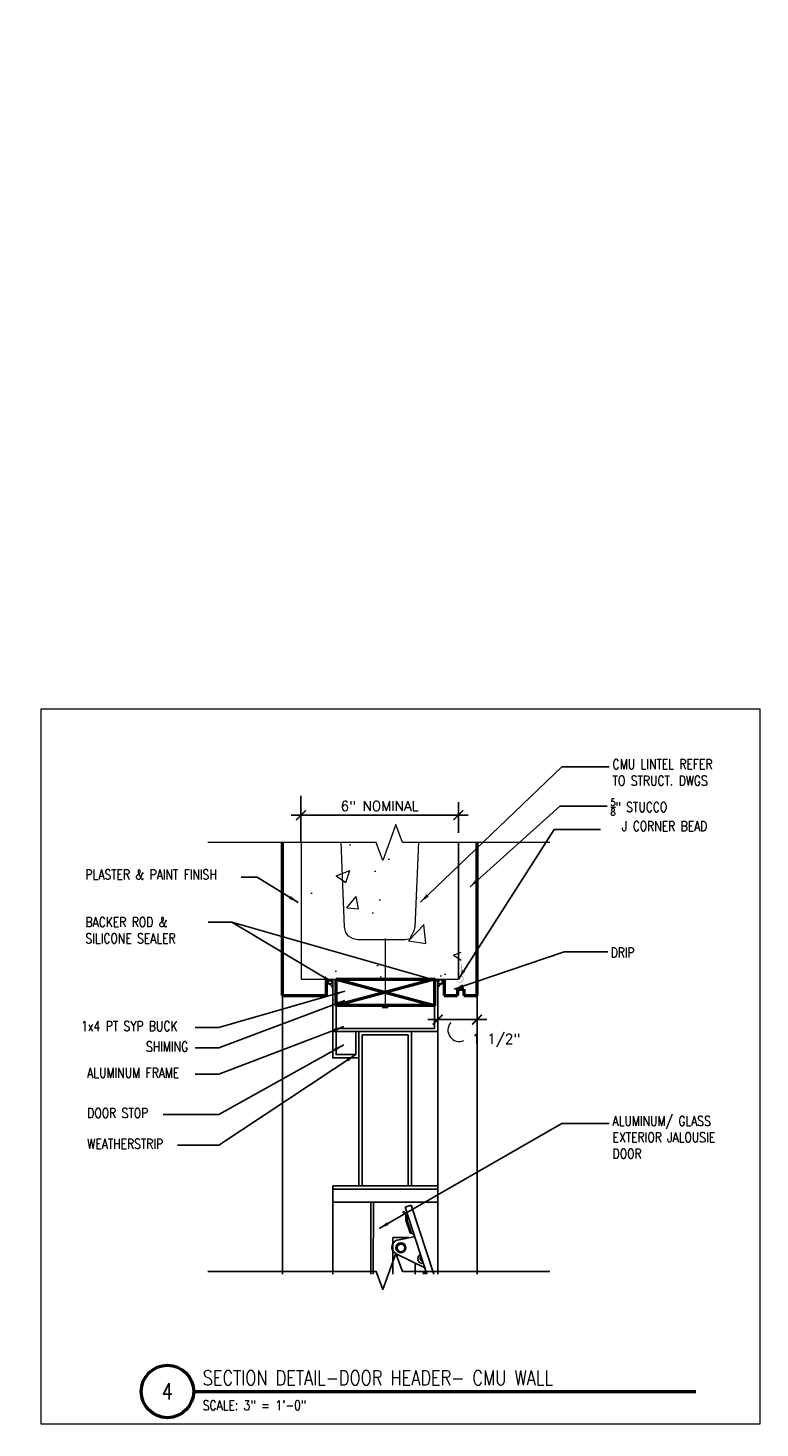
# Model space of a CAD drawing. Header units: inches. Extents: x -3803 to 34213, y -3756 to 4522.
# Tile 58 of 64: x 32621 to 32648, y 3537 to 3590. Entities that reach past the tile are written whole.
import ezdxf
from ezdxf.xclip import XClip

# ---------------------------------------------------------------- set-up
doc = ezdxf.new("R2010")
doc.units = ezdxf.units.IN
doc.header["$LTSCALE"] = 0.011
doc.header["$MEASUREMENT"] = 0
doc.header["$XCLIPFRAME"] = 0
doc.header["$PDMODE"] = 1
doc.layers.get('0').update_dxf_attribs({"linetype": 'CONTINUOUS'})
doc.layers.get('Defpoints').update_dxf_attribs({"linetype": 'CONTINUOUS'})
for name, color, linetype in [('A-elev-1', 1, 'CONTINUOUS'), ('A-elev-5', 5, 'CONTINUOUS'), ('A-elev-8', 8, 'CONTINUOUS'), ('A-elev-9', 9, 'CONTINUOUS'), ('Hatch', 254, 'CONTINUOUS'), ('Object', 7, 'CONTINUOUS'), ('woodfill', 254, 'CONTINUOUS')]:
    doc.layers.add(name, color=color, linetype=linetype)
for name, color, linetype, lineweight in [('A-STAIRS', 3, 'CONTINUOUS', 0), ('A-STRC-IDEN-48', 144, 'CONTINUOUS', 50), ('DIM', 4, 'CONTINUOUS', 13), ('G-DIM', 9, 'CONTINUOUS', 18), ('G-NOTE', 134, 'CONTINUOUS', 18), ('G-PEN0', 174, 'CONTINUOUS', 13), ('G-PEN1', 214, 'CONTINUOUS', 18), ('G-PEN2', 8, 'CONTINUOUS', 25), ('G-PEN3', 2, 'CONTINUOUS', 35), ('G-PEN4', 4, 'CONTINUOUS', 50)]:
    doc.layers.add(name, color=color, linetype=linetype, lineweight=lineweight)
doc.layers.add('MS_NONPLOT', color=7, linetype='CONTINUOUS', lineweight=0, plot=False)
doc.styles.add('ROM_SML_004', font='ROMANS.shx', dxfattribs={"width": 0.8, "height": 0.375})
doc.styles.add('ROMANS', font='romans.shx')
doc.styles.add('ROMANS_SML_012', font='ROMANS.shx', dxfattribs={"width": 0.8, "height": 1.125})
doc.dimstyles.new('DIM_004', dxfattribs={"dimscale": 4, "dimtxt": 0.09375, "dimasz": 0.09375, "dimexe": 0.125, "dimexo": 0.09375, "dimgap": 0.03125, "dimtad": 1, "dimdec": 4, "dimrnd": 0.0625, "dimzin": 15, "dimdsep": 46, "dimlunit": 4, "dimtxsty": 'ROMANS', "dimblk1": 'ARCHTICK', "dimblk2": 'ARCHTICK', "dimsah": 1, "dimcen": 0.0625, "dimdle": 0.09375, "dimclrd": 256, "dimclre": 256, "dimclrt": 134, "dimadec": 0, "dimazin": 0, "dimtfac": 1, "dimtdec": 4, "dimtix": 1, "dimtmove": 2, "dimatfit": 3, "dimldrblk": 'ARCHTICK', "dimfxl": 1, "dimtvp": 1.2, "dimfrac": 2, "dimtolj": 1, "dimtzin": 15, "dimarcsym": 0})
doc.dimstyles.new('DIM_004 Leader', dxfattribs={"dimscale": 4, "dimtxt": 0.09375, "dimasz": 0.09375, "dimexe": 0.125, "dimexo": 0.09375, "dimgap": 0.03125, "dimtad": 0, "dimjust": 2, "dimdec": 4, "dimrnd": 0.0625, "dimzin": 15, "dimdsep": 46, "dimlunit": 4, "dimtxsty": 'ROMANS', "dimcen": 0.0625, "dimdle": 0.09375, "dimclrd": 256, "dimclre": 256, "dimclrt": 256, "dimadec": 0, "dimazin": 0, "dimtfac": 1, "dimtdec": 4, "dimtix": 1, "dimtmove": 2, "dimatfit": 3, "dimfxl": 1, "dimtvp": 1.2, "dimfrac": 2, "dimtolj": 1, "dimtzin": 15, "dimarcsym": 0})
pattern_1 = [(45, (-32589.72762, -3754.33553), (-0.08838834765, 0.08838834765), [])]

# ---------------------------------------------------------------- blocks, each defined once
blk = doc.blocks.new('jalousie door section')
at = {"layer": 'A-elev-8'}
for p, q in [((1.787, -5.875), (-2.213, -5.875)), ((-2.213, -5.875), (-2.213, -6)), ((-2.213, -6), (-2.213, -73.125)), ((-2.213, -6), (1.787, -6)), ((1.787, -6), (1.787, -5.875)), ((1.787, -6), (1.787, -6.5)), ((-0.758, -6.5), (-0.971, -72.625)), ((-0.662, -6.5), (-0.875, -72.625)), ((0.779, -6.615), (0.542, -6.692)), ((0.542, -6.692), (1.783, -10.495)), ((0.779, -6.615), (2.021, -10.417)), ((0.072, -7.847), (0.07, -70.205)), ((0.693, -7.847), (0.072, -7.847)), ((0.935, -8.824), (0.935, -10.489))]:
    blk.add_line(p, q, dxfattribs=at)
for points in [[(-1.213, 0), (-1.213, -1), (-2.212, -1), (-2.212, 0)], [(-1.338, 0), (-1.338, -0.875), (-2.087, -0.875), (-2.087, 0)], [(-1.213, -5.875), (-1.213, 0), (0.787, 0), (0.787, -5.875)], [(-2.213, -6.5), (1.787, -6.5)], [(1.787, -6.5), (1.787, -9.679)], [(1.291, -9.153), (1.231, -9.167), (1.383, -9.548), (1.476, -9.683), (1.441, -9.818), (1.489, -9.848), (1.518, -9.689), (1.29, -9.153)]]:
    blk.add_lwpolyline(points, dxfattribs=at)
blk.add_lwpolyline([(-1.088, -0.125), (0.662, -0.125), (0.662, -5.875), (-1.088, -5.875)], close=True, dxfattribs=at)
blk.add_lwpolyline([(1.317, -9.011), (0.2, -8.465, -0.796581), (0.325, -7.931), (0.883, -7.818), (0.891, -7.774), (0.859, -7.706), (0.759, -7.686), (0.735, -7.673), (0.578, -7.191), (0.573, -6.982), (0.456, -6.882), (0.491, -6.847), (0.615, -6.955), (0.629, -7.197), (0.779, -7.656), (0.778, -7.674), (0.765, -7.686)], format="xyb", dxfattribs=at)
for centre, radius in [((0.385, -8.235), 0.189), ((0.388, -8.243), 0.147)]:
    blk.add_circle(centre, radius, dxfattribs=at)
for centre, radius, start, end in [((1.207, -8.658), 0.178, 111.7525, 286.5383), ((1.225, -8.647), 0.109, 124.3511, 273.9396)]:
    blk.add_arc(centre, radius, start, end, dxfattribs=at)
blk = doc.blocks.new('window on wood')
at = {"layer": 'A-STAIRS', "ltscale": 10, "true_color": 0xc7c8ca}
h = blk.add_hatch(dxfattribs=at)
h.set_pattern_fill('ANSI31', color=9)
h.set_pattern_definition([(45, (-31882.7421, -3754.08529), (-0.08838834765, 0.08838834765), [])])
h.paths.add_polyline_path([(-0.479, 3.651), (-0.41, 4.25), (-0.019, 4.25), (-0.019, 2.25), (-2.019, 2.25), (-2.019, 3.491)])
at = {"layer": 'Hatch', "ltscale": 10, "true_color": 0xc7c8ca}
h = blk.add_hatch(dxfattribs=at)
h.set_pattern_fill('ANSI31', color=9)
h.set_pattern_definition([(45, (-32234.32515, -3754.08626), (-0.08838834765, 0.08838834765), [])])
h.paths.add_polyline_path([(-0.019, 2.25), (-1.018, 2.25), (-1.018, -1.251), (-0.022, -1.251)])
at = {"layer": 'woodfill', "ltscale": 10}
h = blk.add_hatch(dxfattribs=at)
h.set_pattern_fill('ANSI31', color=256)
h.set_pattern_definition(pattern_1)
h.paths.add_polyline_path([(1.931, -1.5), (1.931, -1.75), (6.749, -1.75), (6.749, 0.003), (-0.017, -0.002), (-0.019, -1.5)])
h = blk.add_hatch(dxfattribs=at)
h.set_pattern_fill('ANSI31', color=256)
h.set_pattern_definition(pattern_1)
h.paths.add_polyline_path([(-0.905, -47.336), (2.919, -46.934), (2.924, -46.435), (6.749, -46.444), (6.751, -47.977), (-0.28, -48.007), (-0.28, -47.879), (-0.405, -47.879), (-0.405, -48.004), (-0.905, -48.004)])
at = {"layer": 'A-elev-8'}
for p, q in [((-0.019, -1.5), (-0.019, -47.243)), ((1.844, -1.879), (1.844, -1.5)), ((2.852, -2.014), (1.61, -5.817)), ((1.844, -1.879), (1.857, -5.102)), ((3.09, -2.092), (1.848, -5.894)), ((2.696, -1.875), (2.696, -2.492)), ((2.852, -2.014), (3.09, -2.092)), ((4.365, -1.868), (4.508, -46.297)), ((4.461, -1.868), (4.604, -46.439)), ((6.749, -1.75), (6.749, -42.882)), ((5.028, -2.32), (5.108, -2.32)), ((2.696, -3.297), (2.696, -5.888)), ((2.938, -3.246), (3.559, -3.246)), ((3.562, -3.246), (3.562, -44.878)), ((2.852, -5.411), (1.61, -9.214)), ((1.61, -5.817), (1.848, -5.894)), ((3.09, -5.489), (1.848, -9.291)), ((3.084, -5.533), (1.973, -8.87)), ((2.852, -5.411), (3.09, -5.489)), ((2.941, -5.944), (2.941, -6.654)), ((2.693, -7.649), (2.693, -9.293)), ((2.852, -8.924), (1.61, -12.726)), ((3.09, -9.001), (1.848, -12.804)), ((2.852, -8.924), (3.09, -9.001)), ((1.61, -9.214), (1.848, -9.291)), ((2.696, -11.153), (2.696, -12.798)), ((2.852, -12.32), (1.61, -16.123)), ((1.61, -12.726), (1.848, -12.804)), ((3.09, -12.398), (1.848, -16.2)), ((2.852, -12.32), (3.09, -12.398)), ((2.696, -14.55), (2.696, -16.194)), ((2.852, -15.717), (1.61, -19.519)), ((3.09, -15.795), (1.848, -19.597)), ((2.852, -15.717), (3.09, -15.795)), ((1.61, -16.123), (1.848, -16.2)), ((2.696, -17.947), (2.696, -19.591)), ((2.852, -19.114), (1.61, -22.916)), ((3.09, -19.191), (1.848, -22.994)), ((2.852, -19.114), (3.09, -19.191)), ((1.61, -19.519), (1.848, -19.597)), ((2.696, -21.343), (2.696, -22.988)), ((2.852, -22.511), (1.61, -26.313)), ((1.61, -22.916), (1.848, -22.994)), ((3.09, -22.588), (1.848, -26.391)), ((2.852, -22.511), (3.09, -22.588)), ((2.696, -24.74), (2.696, -26.385)), ((2.852, -25.907), (1.61, -29.71)), ((3.09, -25.985), (1.848, -29.787)), ((2.852, -25.907), (3.09, -25.985)), ((1.61, -26.313), (1.848, -26.391)), ((2.696, -28.137), (2.696, -29.781)), ((2.852, -29.304), (1.61, -33.107)), ((2.852, -29.304), (3.09, -29.382)), ((1.61, -29.71), (1.848, -29.787)), ((3.09, -29.382), (1.848, -33.184)), ((2.696, -31.534), (2.696, -33.178)), ((2.852, -32.701), (1.61, -36.503)), ((3.09, -32.778), (1.848, -36.581)), ((2.852, -32.701), (3.09, -32.778)), ((1.61, -33.107), (1.848, -33.184)), ((2.696, -34.93), (2.696, -36.575)), ((2.852, -36.098), (1.61, -39.9)), ((3.09, -36.175), (1.848, -39.978)), ((2.852, -36.098), (3.09, -36.175)), ((1.61, -36.503), (1.848, -36.581)), ((2.696, -37.38), (2.696, -39.972)), ((3.105, -38.882), (3.349, -39.166)), ((3.154, -38.843), (3.395, -39.123)), ((2.852, -39.494), (1.61, -43.297)), ((1.61, -39.9), (1.848, -39.978)), ((1.61, -39.9), (1.848, -39.978)), ((3.09, -39.572), (1.848, -43.374)), ((3.084, -39.616), (1.973, -42.954)), ((2.852, -39.494), (3.09, -39.572)), ((2.941, -40.028), (2.941, -40.737)), ((2.941, -41.584), (2.941, -42.897)), ((2.852, -42.868), (1.61, -46.67)), ((3.09, -42.946), (1.848, -46.748)), ((2.852, -42.868), (3.09, -42.946)), ((1.61, -43.297), (1.848, -43.374)), ((2.941, -43.401), (2.941, -44.963)), ((6.749, -43.573), (6.749, -46.444)), ((2.696, -44.151), (2.696, -46.297)), ((3.562, -44.878), (3.055, -44.878)), ((1.99, -46.312), (2.266, -46.312)), ((2.017, -46.232), (2.017, -46.312)), ((1.61, -46.67), (1.848, -46.748))]:
    blk.add_line(p, q, dxfattribs=at)
for points in [[(1.844, -1.879), (5.028, -1.865), (5.028, -2.32), (5.108, -2.32)], [(1.931, -1.75), (1.931, -1.763), (2.812, -1.763), (2.812, -1.75)], [(2.919, -1.75), (4.533, -1.75)], [(4.611, -1.75), (4.611, -1.771), (5.036, -1.771), (5.036, -1.75)], [(5.108, -1.75), (5.108, -2.32)], [(2.34, -4.553), (2.4, -4.567), (2.249, -4.948), (2.155, -5.083), (2.19, -5.218), (2.143, -5.247), (2.113, -5.089), (2.342, -4.552)], [(1.892, -5.76), (1.892, -8.351)], [(2.34, -7.95), (2.4, -7.964), (2.249, -8.345), (2.155, -8.48), (2.19, -8.615), (2.143, -8.644), (2.113, -8.485), (2.342, -7.949)], [(1.89, -9.164), (1.889, -11.756)], [(2.34, -11.462), (2.4, -11.476), (2.249, -11.857), (2.155, -11.992), (2.19, -12.127), (2.143, -12.156), (2.113, -11.998), (2.342, -11.462)], [(1.892, -12.668), (1.892, -15.26)], [(2.34, -14.859), (2.4, -14.873), (2.249, -15.254), (2.155, -15.389), (2.19, -15.524), (2.143, -15.553), (2.113, -15.395), (2.342, -14.858)], [(1.892, -16.065), (1.892, -18.657)], [(2.34, -18.255), (2.4, -18.27), (2.249, -18.651), (2.155, -18.786), (2.19, -18.921), (2.143, -18.95), (2.113, -18.791), (2.342, -18.255)], [(1.892, -19.462), (1.892, -22.054)], [(2.34, -21.652), (2.4, -21.666), (2.249, -22.048), (2.155, -22.183), (2.19, -22.318), (2.143, -22.347), (2.113, -22.188), (2.342, -21.652)], [(1.892, -22.859), (1.892, -25.451)], [(2.34, -25.049), (2.4, -25.063), (2.249, -25.444), (2.155, -25.579), (2.19, -25.714), (2.143, -25.744), (2.113, -25.585), (2.342, -25.049)], [(1.892, -26.255), (1.892, -28.847)], [(2.34, -28.446), (2.4, -28.46), (2.249, -28.841), (2.155, -28.976), (2.19, -29.111), (2.143, -29.14), (2.113, -28.982), (2.342, -28.445)], [(1.892, -29.652), (1.892, -32.244)], [(2.34, -31.843), (2.4, -31.857), (2.249, -32.238), (2.155, -32.373), (2.19, -32.508), (2.143, -32.537), (2.113, -32.378), (2.342, -31.842)], [(1.892, -33.049), (1.892, -35.641)], [(2.34, -35.239), (2.4, -35.253), (2.249, -35.635), (2.155, -35.77), (2.19, -35.905), (2.143, -35.934), (2.113, -35.775), (2.342, -35.239)], [(1.892, -36.446), (1.892, -39.038)], [(2.34, -38.636), (2.4, -38.65), (2.249, -39.031), (2.155, -39.166), (2.19, -39.301), (2.143, -39.331), (2.113, -39.172), (2.342, -38.636)], [(1.892, -39.843), (1.892, -42.434)], [(4.595, -39.494), (4.774, -39.505), (4.752, -39.751), (4.849, -39.835), (4.973, -41.067), (5.23, -41.373), (5.235, -42.248), (4.925, -42.547), (4.854, -43.757), (4.779, -43.88), (4.761, -44.124), (4.593, -44.115)], [(3.576, -40.959), (4.083, -41.408)], [(3.979, -40.702), (4.44, -41.047)], [(2.34, -42.033), (2.4, -42.047), (2.249, -42.428), (2.155, -42.563), (2.19, -42.698), (2.143, -42.727), (2.113, -42.569), (2.342, -42.032)], [(5.306, -42.649), (6.643, -43.431), (6.901, -43.778), (7.069, -43.812), (7.438, -43.812), (7.472, -43.666), (7.349, -43.263), (6.923, -43.04), (5.77, -41.999)], [(1.892, -43.24), (1.892, -45.808)], [(4.604, -46.297), (4.604, -46.297), (4.604, -45.366), (5.054, -45.366), (5.054, -45.231), (5.129, -45.231), (5.129, -45.462), (4.708, -45.462), (4.705, -46.439)], [(2.34, -45.406), (2.4, -45.42), (2.249, -45.802), (2.155, -45.937), (2.19, -46.072), (2.143, -46.101), (2.113, -45.942), (2.342, -45.406)], [(2.83, -46.934), (2.83, -46.441), (2.496, -46.441), (2.496, -46.589), (2.286, -46.589), (2.286, -46.507), (2.418, -46.507), (2.418, -46.367), (2.266, -46.367), (2.266, -46.297), (4.508, -46.297)], [(2.919, -46.592), (2.919, -46.592), (2.919, -46.934)], [(4.543, -46.438), (4.543, -46.434), (2.924, -46.434), (2.924, -46.435)]]:
    blk.add_lwpolyline(points, dxfattribs=at)
for points in [[(2.314, -4.411), (3.431, -3.865, 0.796581), (3.306, -3.33), (2.748, -3.218), (2.74, -3.174), (2.772, -3.106), (2.872, -3.085), (2.896, -3.073), (3.053, -2.591), (3.058, -2.382), (3.175, -2.282), (3.14, -2.247), (3.016, -2.355), (3.002, -2.597), (2.852, -3.056), (2.853, -3.073), (2.866, -3.086)], [(2.314, -7.808), (3.431, -7.261, 0.796581), (3.306, -6.727), (2.748, -6.615), (2.74, -6.571), (2.772, -6.502), (2.872, -6.482), (2.896, -6.47), (3.053, -5.987), (3.058, -5.778), (3.175, -5.679), (3.14, -5.644), (3.016, -5.751), (3.002, -5.994), (2.852, -6.453), (2.853, -6.47), (2.866, -6.483)], [(2.314, -11.32), (3.431, -10.774, 0.796581), (3.306, -10.24), (2.748, -10.127), (2.74, -10.083), (2.772, -10.015), (2.872, -9.995), (2.896, -9.982), (3.053, -9.5), (3.058, -9.291), (3.175, -9.191), (3.14, -9.156), (3.016, -9.264), (3.002, -9.506), (2.852, -9.965), (2.853, -9.982), (2.866, -9.995)], [(2.314, -14.717), (3.431, -14.17, 0.796581), (3.306, -13.636), (2.748, -13.524), (2.74, -13.48), (2.772, -13.411), (2.872, -13.391), (2.896, -13.379), (3.053, -12.896), (3.058, -12.687), (3.175, -12.588), (3.14, -12.553), (3.016, -12.661), (3.002, -12.903), (2.852, -13.362), (2.853, -13.379), (2.866, -13.392)], [(2.314, -18.114), (3.431, -17.567, 0.796581), (3.306, -17.033), (2.748, -16.921), (2.74, -16.876), (2.772, -16.808), (2.872, -16.788), (2.896, -16.776), (3.053, -16.293), (3.058, -16.084), (3.175, -15.984), (3.14, -15.95), (3.016, -16.057), (3.002, -16.299), (2.852, -16.759), (2.853, -16.776), (2.866, -16.789)], [(2.314, -21.51), (3.431, -20.964, 0.796581), (3.306, -20.43), (2.748, -20.317), (2.74, -20.273), (2.772, -20.205), (2.872, -20.185), (2.896, -20.172), (3.053, -19.69), (3.058, -19.481), (3.175, -19.381), (3.14, -19.346), (3.016, -19.454), (3.002, -19.696), (2.852, -20.155), (2.853, -20.173), (2.866, -20.185)], [(2.314, -24.907), (3.431, -24.361, 0.796581), (3.306, -23.827), (2.748, -23.714), (2.74, -23.67), (2.772, -23.602), (2.872, -23.582), (2.896, -23.569), (3.053, -23.087), (3.058, -22.878), (3.175, -22.778), (3.14, -22.743), (3.016, -22.851), (3.002, -23.093), (2.852, -23.552), (2.853, -23.569), (2.866, -23.582)], [(2.739, -23.669), (2.76, -23.755), (3.33, -23.865, -0.804516), (3.344, -24.417), (2.299, -24.938), (2.739, -23.669)], [(2.314, -28.304), (3.431, -27.758, 0.796581), (3.306, -27.223), (2.748, -27.111), (2.74, -27.067), (2.772, -26.998), (2.872, -26.978), (2.896, -26.966), (3.053, -26.483), (3.058, -26.274), (3.175, -26.175), (3.14, -26.14), (3.016, -26.248), (3.002, -26.49), (2.852, -26.949), (2.853, -26.966), (2.866, -26.979)], [(2.314, -31.701), (3.431, -31.154, 0.796581), (3.306, -30.62), (2.748, -30.508), (2.74, -30.464), (2.772, -30.395), (2.872, -30.375), (2.896, -30.363), (3.053, -29.88), (3.058, -29.671), (3.175, -29.572), (3.14, -29.537), (3.016, -29.644), (3.002, -29.887), (2.852, -30.346), (2.853, -30.363), (2.866, -30.376)], [(2.314, -35.097), (3.431, -34.551, 0.796581), (3.306, -34.017), (2.748, -33.904), (2.74, -33.86), (2.772, -33.792), (2.872, -33.772), (2.896, -33.759), (3.053, -33.277), (3.058, -33.068), (3.175, -32.968), (3.14, -32.933), (3.016, -33.041), (3.002, -33.283), (2.852, -33.742), (2.853, -33.76), (2.866, -33.772)], [(2.314, -38.494), (3.431, -37.948, 0.796581), (3.306, -37.414), (2.748, -37.301), (2.74, -37.257), (2.772, -37.189), (2.872, -37.169), (2.896, -37.156), (3.053, -36.674), (3.058, -36.465), (3.175, -36.365), (3.14, -36.33), (3.016, -36.438), (3.002, -36.68), (2.852, -37.139), (2.853, -37.157), (2.866, -37.169)], [(3.562, -39.343), (3.986, -40.703, -0.767087), (3.569, -40.967)], [(2.314, -41.891), (3.431, -41.345, 0.796581), (3.306, -40.81), (2.748, -40.698), (2.74, -40.654), (2.772, -40.586), (2.872, -40.565), (2.896, -40.553), (3.053, -40.071), (3.058, -39.862), (3.175, -39.762), (3.14, -39.727), (3.016, -39.835), (3.002, -40.077), (2.852, -40.536), (2.853, -40.553), (2.866, -40.566)], [(2.314, -45.264), (3.431, -44.718, 0.796581), (3.306, -44.184), (2.748, -44.072), (2.74, -44.027), (2.772, -43.959), (2.872, -43.939), (2.896, -43.926), (3.053, -43.444), (3.058, -43.235), (3.175, -43.135), (3.14, -43.101), (3.016, -43.208), (3.002, -43.45), (2.852, -43.909), (2.853, -43.927), (2.866, -43.939)]]:
    blk.add_lwpolyline(points, format="xyb", dxfattribs=at)
for centre, radius in [((3.246, -3.635), 0.189), ((3.243, -3.643), 0.147), ((3.246, -7.032), 0.189), ((3.243, -7.04), 0.147), ((3.246, -10.544), 0.189), ((3.243, -10.552), 0.147), ((3.246, -13.941), 0.189), ((3.243, -13.949), 0.147), ((3.246, -17.338), 0.189), ((3.243, -17.346), 0.147), ((3.246, -20.735), 0.189), ((3.243, -20.742), 0.147), ((3.246, -24.131), 0.189), ((3.243, -24.139), 0.147), ((3.246, -27.528), 0.189), ((3.243, -27.536), 0.147), ((3.246, -30.925), 0.189), ((3.243, -30.933), 0.147), ((3.246, -34.322), 0.189), ((3.243, -34.329), 0.147), ((3.246, -37.718), 0.189), ((3.243, -37.726), 0.147), ((3.246, -39.008), 0.189), ((3.246, -41.115), 0.189), ((3.243, -41.123), 0.147), ((3.713, -40.756), 0.107), ((4.857, -41.806), 0.233), ((4.869, -41.818), 0.14), ((7.02, -43.457), 0.251), ((7.02, -43.457), 0.167), ((3.246, -44.489), 0.189), ((3.243, -44.496), 0.147)]:
    blk.add_circle(centre, radius, dxfattribs=at)
for centre, radius, start, end in [((2.424, -4.057), 0.178, 253.4617, 68.2475), ((2.406, -4.046), 0.109, 266.0604, 55.6489), ((2.424, -7.481), 0.178, 253.4617, 68.2475), ((2.406, -7.469), 0.109, 266.0604, 55.6489), ((2.424, -10.967), 0.178, 253.4617, 68.2475), ((2.406, -10.955), 0.109, 266.0604, 55.6489), ((2.424, -14.363), 0.178, 253.4617, 68.2475), ((2.406, -14.352), 0.109, 266.0604, 55.6489), ((2.424, -17.76), 0.178, 253.4617, 68.2475), ((2.406, -17.749), 0.109, 266.0604, 55.6489), ((2.424, -21.157), 0.178, 253.4617, 68.2475), ((2.406, -21.146), 0.109, 266.0604, 55.6489), ((2.424, -24.554), 0.178, 253.4617, 68.2475), ((2.406, -24.542), 0.109, 266.0604, 55.6489), ((2.424, -27.95), 0.178, 253.4617, 68.2475), ((2.406, -27.939), 0.109, 266.0604, 55.6489), ((2.424, -31.347), 0.178, 253.4617, 68.2475), ((2.406, -31.336), 0.109, 266.0604, 55.6489), ((2.424, -34.744), 0.178, 253.4617, 68.2475), ((2.406, -34.733), 0.109, 266.0604, 55.6489), ((2.424, -38.141), 0.178, 253.4617, 68.2475), ((2.406, -38.13), 0.109, 266.0604, 55.6489), ((3.704, -40.764), 0.168, 211.5507, 148.4493), ((4.883, -41.843), 0.911, 114.3028, 245.6972), ((4.883, -41.843), 0.911, 271.8707, 85.1759), ((2.424, -41.564), 0.178, 253.4617, 68.2475), ((2.406, -41.553), 0.109, 266.0604, 55.6489)]:
    blk.add_arc(centre, radius, start, end, dxfattribs=at)
at = {"layer": 'DIM', "ltscale": 10}
for p, q in [((-0.019, -1.25), (-1.019, -1.25)), ((-0.019, -1.5), (1.931, -1.5)), ((1.931, -1.75), (1.931, -1.5)), ((-0.405, -48.004), (-0.405, -47.879)), ((-0.405, -47.879), (-0.28, -47.879)), ((-0.28, -47.882), (-0.28, -47.879)), ((-0.28, -48.007), (-0.28, -47.882))]:
    blk.add_line(p, q, dxfattribs=at)
at = {"layer": 'DIM', "ltscale": 10, "flags": 128}
for points in [[(1.931, -1.75), (6.749, -1.75), (6.749, 0.003), (-0.017, -0.002), (-0.019, -1.5)], [(-0.28, -48.004), (6.749, -48.013), (6.749, -46.444), (2.919, -46.434), (2.919, -46.934), (-0.905, -47.336)], [(-0.905, -47.336), (-0.905, -48.004), (-0.405, -48.004)]]:
    blk.add_lwpolyline(points, dxfattribs=at)
at = {"layer": 'G-PEN4', "ltscale": 10}
for p, q in [((-0.41, 4.25), (-0.491, 3.655)), ((-0.41, 4.25), (-0.019, 4.25)), ((-0.019, 2.25), (-0.019, 4.25)), ((-0.491, 3.652), (-2.019, 3.491)), ((-2.019, 2.25), (-1.269, 2.25)), ((-1.269, 2.25), (-1.269, 2.375)), ((-1.269, 2.375), (-1.144, 2.375)), ((-1.144, 2.375), (-1.144, 2.249)), ((-1.144, 2.249), (-1.018, 2.249))]:
    blk.add_line(p, q, dxfattribs=at)
at = {"layer": 'G-PEN4', "ltscale": 10, "flags": 128}
blk.add_lwpolyline([(-2.019, 2.25), (-2.019, 3.491)], dxfattribs=at)
at = {"layer": 'G-PEN4'}
blk.add_lwpolyline([(-0.019, 2.25), (-1.018, 2.25), (-1.018, -1.251), (-0.022, -1.251)], close=True, dxfattribs=at)
blk = doc.blocks.new('scheme 04')
at = {"layer": 'G-PEN0', "true_color": 0xc7c8ca}
blk.add_hatch(color=9, dxfattribs=at).paths.add_polyline_path([(-413.188, -60), (-413.188, -65.994), (-364.496, -65.994), (-364.496, -60)])
at = {"layer": 'G-PEN0'}
h = blk.add_hatch(dxfattribs=at)
h.set_pattern_fill('AR-CONC', color=256, scale=0.75, style=0)
h.set_pattern_definition([(50, (-30029.264, -3832.3353), (5.3794514, -0.470641), [0.5625, -6.1875]), (355, (-30029.264, -3832.3353), (-1.040635, 5.641441), [0.45, -4.95]), (100.451444, (-30028.8156, -3832.3745), (4.33881635, 5.1707999), [0.4780514, -5.2585658]), (46.1842, (-30029.264, -3830.835), (8.00431, -1.2413946), [0.84375, -9.28125]), (96.635635, (-30028.597, -3830.939), (7.0099646, 7.3058895), [0.7170776, -7.8878532]), (351.184164, (-30029.264, -3830.835), (7.0099646, 7.3058895), [0.675, -7.425]), (21, (-30028.514, -3831.2103), (4.4768029, -3.0196417), [0.5625, -6.1875]), (326, (-30028.514, -3831.2103), (1.824865, 5.4386253), [0.45, -4.95]), (71.451445, (-30028.141, -3831.462), (6.3016678, 2.41898365), [0.4780514, -5.2585658]), (37.5, (-30029.2639, -3832.3353), (0.09119891, 2.4967039), [0, -4.89, 0, -5.025, 0, -4.96875]), (7.5, (-30029.264, -3832.3353), (1.97302153, 2.95808784), [0, -2.865, 0, -4.7775, 0, -1.89375]), (327.5, (-30030.9364, -3832.3353), (4.00366827, -0.16916154), [0, -1.875, 0, -5.85, 0, -7.7625]), (317.5, (-30031.6864, -3832.3353), (4.37389627, 0.75078737), [0, -2.4375, 0, -3.885, 0, -5.5125])])
h.paths.add_polyline_path([(-390.603, -102), (-384.478, -102), (-384.599, -94.369), (-390.599, -94.369)])
at = {"ltscale": 10}
blk.add_line((-389.39, -102.188), (-389.39, -102), dxfattribs=at)
at = {"layer": 'A-elev-5', "ltscale": 10}
blk.add_line((-364.496, -60), (-413.188, -60), dxfattribs=at)
at = {"layer": 'A-elev-9'}
for p, q in [((-138.79, 23.931), (-138.788, -24)), ((-391.307, -102.625), (-391.307, -186.375)), ((-383.89, -102.625), (-383.89, -186.375))]:
    blk.add_line(p, q, dxfattribs=at)
at = {"layer": 'A-elev-9', "ltscale": 10}
blk.add_line((-385.39, -104), (-385.39, -186), dxfattribs=at)
at = {"layer": 'A-elev-9'}
for points in [[(-389.39, -102), (-389.39, -104), (-385.39, -104), (-385.39, -102)], [(-389.265, -102), (-389.265, -103.875), (-385.515, -103.875), (-385.515, -102)]]:
    blk.add_lwpolyline(points, dxfattribs=at)
at = {"layer": 'G-PEN0', "flags": 128}
blk.add_lwpolyline([(-390.599, -101.994), (-384.599, -101.994), (-384.599, -94.369), (-390.599, -94.369)], close=True, dxfattribs=at)
at = {"layer": 'G-PEN1'}
for p, q in [((-388.939, -100.014), (-389.169, -94.369)), ((-386.028, -94.369), (-386.259, -100.014)), ((-388.889, -100.219), (-388.939, -100.014)), ((-388.889, -100.219), (-388.939, -100.014)), ((-388.786, -100.355), (-388.889, -100.219)), ((-386.376, -100.305), (-386.418, -100.36)), ((-386.299, -100.159), (-386.376, -100.305)), ((-386.259, -100.014), (-386.299, -100.159)), ((-388.616, -100.462), (-388.786, -100.355)), ((-388.439, -100.494), (-388.616, -100.462)), ((-386.633, -100.494), (-388.439, -100.494)), ((-386.44, -100.458), (-386.633, -100.494)), ((-386.418, -100.36), (-386.44, -100.458))]:
    blk.add_line(p, q, dxfattribs=at)
at = {"layer": 'G-PEN2'}
blk.add_line((-384.599, -94.369), (-384.599, -101.994), dxfattribs=at)
at = {"layer": 'G-PEN4'}
for p, q in [((-391.307, -102.625), (-391.307, -65.744)), ((-383.89, -102.625), (-383.89, -65.744)), ((-389.64, -102), (-389.64, -102.625)), ((-385.14, -102), (-385.14, -102.625)), ((-384.64, -102.375), (-384.64, -102.625)), ((-384.64, -102.375), (-384.39, -102.375)), ((-384.39, -102.375), (-384.39, -102.625)), ((-391.307, -102.625), (-389.64, -102.625)), ((-385.14, -102.625), (-384.64, -102.625)), ((-384.39, -102.625), (-383.89, -102.625))]:
    blk.add_line(p, q, dxfattribs=at)
for name, p in [('window on wood', (-145.539, 24)), ('jalousie door section', (-387.178, -104))]:
    blk.add_blockref(name, p)
blk = doc.blocks.new('C')
ref = blk.add_blockref('scheme 04', (400.803, 66.617))
XClip(ref).set_block_clipping_path([(-394.6189101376, -61.6445663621), (-375.7661047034, -44.2030273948)])
blk = doc.blocks.new('_ArchTick')
at = {"color": 0, "linetype": 'ByBlock', "const_width": 0.15}
blk.add_lwpolyline([(-0.5, -0.5), (0.5, 0.5)], dxfattribs=at)
blk = doc.blocks.new('*D199')
at = {"layer": 'Defpoints', "color": 0, "ltscale": 10, "transparency": 16777216}
for p in [(15.115, 16.829), (16.615, 16.829), (15.115, 15.417)]:
    blk.add_point(p, dxfattribs=at)
at = {"layer": 'G-DIM', "lineweight": -2, "ltscale": 10, "transparency": 16777216}
for p, q in [((15.115, 16.454), (15.115, 14.917)), ((16.615, 16.454), (16.615, 14.917)), ((16.99, 15.417), (14.74, 15.417))]:
    blk.add_line(p, q, dxfattribs=at)
at = {"layer": 'G-DIM', "lineweight": -2, "ltscale": 10, "transparency": 16777216, "xscale": 0.375, "yscale": 0.375, "zscale": 0.375, "rotation": 180}
blk.add_blockref('_ArchTick', (15.115, 15.417), dxfattribs=at)
at = {"layer": 'G-DIM', "lineweight": -2, "ltscale": 10, "transparency": 16777216, "xscale": 0.375, "yscale": 0.375, "zscale": 0.375}
blk.add_blockref('_ArchTick', (16.615, 15.417), dxfattribs=at)
at = {"layer": 'G-DIM', "color": 134, "ltscale": 10, "transparency": 16777216, "insert": (17.339, 14.622), "char_height": 0.375, "attachment_point": 5, "style": 'ROMANS'}
blk.add_mtext('\\A1;1 1/2"', dxfattribs=at)
blk = doc.blocks.new('*D200')
at = {"layer": 'Defpoints', "color": 0, "ltscale": 10, "transparency": 16777216}
for p in [(15.904, 23.21), (9.902, 22.164), (15.904, 22.164)]:
    blk.add_point(p, dxfattribs=at)
at = {"layer": 'G-DIM', "lineweight": -2, "ltscale": 10, "transparency": 16777216}
for p, q in [((9.902, 22.539), (9.902, 23.71)), ((15.904, 22.539), (15.904, 23.71)), ((9.527, 23.21), (16.279, 23.21))]:
    blk.add_line(p, q, dxfattribs=at)
at = {"layer": 'G-DIM', "lineweight": -2, "ltscale": 10, "transparency": 16777216, "xscale": 0.375, "yscale": 0.375, "zscale": 0.375, "rotation": 180}
blk.add_blockref('_ArchTick', (9.902, 23.21), dxfattribs=at)
at = {"layer": 'G-DIM', "lineweight": -2, "ltscale": 10, "transparency": 16777216, "xscale": 0.375, "yscale": 0.375, "zscale": 0.375}
blk.add_blockref('_ArchTick', (15.904, 23.21), dxfattribs=at)
at = {"layer": 'G-DIM', "color": 134, "ltscale": 10, "transparency": 16777216, "insert": (12.903, 23.558), "char_height": 0.375, "attachment_point": 5, "style": 'ROMANS'}
blk.add_mtext('\\A1;6" NOMINAL', dxfattribs=at)
blk = doc.blocks.new('H')
ref = blk.add_blockref('scheme 04', (153.4096, 36.0087))
XClip(ref).set_block_clipping_path([(-152.4451023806, -30.8160310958), (-128.8411419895, -13.6349878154)])
blk = doc.blocks.new('D')
at = {"ltscale": 10}
blk.add_line((9.90221, 22.1644), (9.90221, 23.9429), dxfattribs=at)
at = {"layer": 'A-elev-1', "ltscale": 10}
for centre in [(11.02031, 16.8619), (15.20998, 16.8619)]:
    blk.add_circle(centre, 0.08401, dxfattribs=at)
for centre, start, end in [((10.9211, 16.58282), 6.463243, 106.65185), ((15.30919, 16.58282), 73.34815, 173.536757)]:
    blk.add_arc(centre, 0.19528, start, end, dxfattribs=at)
at = {"layer": 'G-DIM', "ltscale": 10}
blk.add_lwpolyline([(19.39281, 22.1644), (13.77141, 22.1644), (13.52141, 22.85127), (13.02141, 21.47753), (12.77141, 22.1644), (6.35417, 22.1644)], dxfattribs=at)
blk.add_arc((15.93725, 15.01832), 0.43297, 138.827106, 293.741072, dxfattribs=at)
at = {"layer": 'G-PEN3', "ltscale": 10, "const_width": 0.05}
for points in [[(13.11514, 15.86837), (13.11514, 18.51872)], [(12.99014, 15.86837), (13.24014, 15.86837)]]:
    blk.add_lwpolyline(points, dxfattribs=at)
at = {"layer": 'G-PEN4', "ltscale": 10}
for p, q in [((11.24014, 16.95742), (14.99014, 15.95742)), ((14.99014, 16.95742), (11.24014, 15.95742))]:
    blk.add_line(p, q, dxfattribs=at)
blk.add_lwpolyline([(11.24014, 16.95742), (14.99014, 16.95742), (14.99014, 15.95742), (11.24014, 15.95742), (11.24014, 16.95742)], dxfattribs=at)
at = {"layer": 'Object', "linetype": 'Continuous'}
blk.add_lwpolyline([(19.39281, 5.81831), (13.77141, 5.81831), (13.52141, 6.50518), (13.02141, 5.13145), (12.77141, 5.81831), (6.35417, 5.81831)], dxfattribs=at)
at = {"layer": 'G-DIM', "ltscale": 10}
ref = blk.add_blockref('scheme 04', (400.50554, 118.95742), dxfattribs=at)
XClip(ref).set_block_clipping_path([(-394.6189101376, -113.2377347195), (-375.7661047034, -96.7788095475)])
at = {"layer": 'G-NOTE', "char_height": 0.375, "attachment_point": 1, "style": 'ROM_SML_004'}
for s, insert in [('CMU LINTEL REFER\\PTO STRUCT. DWGS', (21.78126, 25.33878)), ('\\A1;{\\H0.7x;\\S5/8;}" STUCCO', (21.70857, 23.83066)), ('\\A1;PLASTER & PAINT FINISH', (1.69266, 21.13498)), ('BACKER ROD &\\PSILICONE SEALER', (1.69266, 19.32353)), ('\\A1;DRIP ', (21.70857, 18.16368)), ('\\A1;1x4 PT SYP BUCK', (1.52273, 15.35679)), ('\\A1;SHIMING', (3.99615, 14.5767)), ('\\A1;ALUMINUM FRAME', (1.75769, 13.57727)), ('\\A1;DOOR STOP', (1.75769, 12.04357)), ('ALUMINUM/ GLASS\\PEXTERIOR JALOUSIE\\PDOOR', (21.78126, 11.74209)), ('\\A1;WEATHERSTRIP', (1.75769, 10.87037))]:
    blk.add_mtext_dynamic_manual_height_columns(s, width=5.8915306, gutter_width=1.875, heights=[0], dxfattribs=dict(at, insert=insert))
at = {"layer": 'G-DIM', "ltscale": 10}
dim = blk.add_linear_dim(base=(15.90439, 23.20986), p1=(9.90221, 22.1644), p2=(15.90439, 22.16395), text='<> NOMINAL', dimstyle='DIM_004', dxfattribs=at)
dim.commit()
dim.dimension.update_dxf_attribs({"geometry": '*D200', "text_midpoint": (12.9033, 23.55807)})
dim = blk.add_linear_dim(base=(15.11514, 15.41738), p1=(16.61514, 16.82902), p2=(15.11514, 16.82902), dimstyle='DIM_004', dxfattribs=at)
dim.commit()
dim.dimension.update_dxf_attribs({"geometry": '*D199', "text_midpoint": (17.33933, 14.62199), "dimtype": 128})
at = {"layer": 'G-NOTE'}
for points in [[(14.46106, 19.89248), (19.8454, 25.05489), (21.6483, 25.05489)], [(16.3476, 20.48294), (19.77271, 23.54677), (21.57561, 23.54677)], [(9.80073, 19.87967), (8.23888, 20.85108), (7.61986, 20.85108)], [(11.11514, 16.83242), (7.27269, 19.13418), (6.37124, 19.13418)], [(15.19004, 16.86779), (7.27269, 19.13418), (6.37124, 19.13418)], [(15.74014, 16.58242), (19.93133, 18.00304), (21.604, 18.00364)], [(11.56988, 16.4952), (6.77749, 15.11616), (5.87604, 15.11616)], [(11.56988, 16.14771), (6.77749, 14.33607), (5.87604, 14.33607)], [(11.53213, 15.14828), (6.77749, 13.33664), (5.87604, 13.33664)], [(11.53213, 14.45902), (6.77749, 11.80295), (4.64805, 11.80295)], [(11.98986, 14.08242), (6.77749, 10.62975), (5.20013, 10.62975)], [(12.88461, 7.45241), (19.8454, 11.4582), (21.6483, 11.4582)]]:
    blk.add_leader(points, dimstyle='DIM_004 Leader', override={"dimgap": 0.03125, "dimtad": 0}, dxfattribs=at)

msp = doc.modelspace()

# ---------------------------------------------------------------- linework, layer by layer
at = {"layer": 'A-STRC-IDEN-48'}
msp.add_line((32626.8945405, 3538.3916827), (32646.0322867, 3538.3916827), dxfattribs=at)
msp.add_circle((32625.8945405, 3538.3916827), 1, dxfattribs=at)
at = {"layer": 'G-PEN3', "ltscale": 5, "const_width": 0.01}
msp.add_lwpolyline([(32636.4874469, 3554.049468), (32636.9333248, 3554.049468, 1.3031905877), (32637.1040747, 3554.2202268), (32637.1040747, 3554.6661002)], format="xyb", dxfattribs=at)
at = {"layer": 'MS_NONPLOT'}
msp.add_lwpolyline([(32621.080115, 3564.4138145), (32648.480115, 3564.4138145), (32648.480115, 3537.1480665), (32621.080115, 3537.1480665)], close=True, dxfattribs=at)

# ---------------------------------------------------------------- block references
for name, p in [('D', (32621.080115, 3537.1480665)), ('C', (32592.6801153, 3537.1480665)), ('H', (32623.2729832, 3508.8980665))]:
    msp.add_blockref(name, p)

# ---------------------------------------------------------------- texts
at = {"layer": 'A-STRC-IDEN-48', "insert": (32627.2414012, 3538.9097285), "char_height": 0.375, "width": 18.790885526, "attachment_point": 4, "line_spacing_factor": 0.903611, "style": 'ROMANS_SML_012'}
msp.add_mtext('\\A1;{\\H1.5x;SECTION DETAIL-DOOR HEADER- CMU WALL}', dxfattribs=at)
at = {"layer": 'G-NOTE', "insert": (32646.4703294, 3560.1277144), "char_height": 0.375, "attachment_point": 3, "style": 'ROM_SML_004'}
msp.add_mtext_dynamic_manual_height_columns('\\A1;J CORNER BEAD', width=5.891530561, gutter_width=1.875, heights=[0], dxfattribs=at)
at = {"layer": 'G-NOTE', "line_spacing_factor": 0.903611, "style": 'ROMANS_SML_012'}
for s, insert, char_height, attachment_point in [('\\A1;4', (32625.8945405, 3538.3916827), 0.625, 5), ('\\A1;SCALE: 3" = 1\'-0"', (32627.2414012, 3537.8646134), 0.375, 4)]:
    msp.add_mtext(s, dxfattribs=dict(at, insert=insert, char_height=char_height, attachment_point=attachment_point))

# ---------------------------------------------------------------- leaders
at = {"layer": 'G-NOTE'}
msp.add_leader([(32636.9868664, 3554.1119736), (32640.6333817, 3559.8062244), (32642.4050227, 3559.8062244)], dimstyle='DIM_004 Leader', override={"dimgap": 0.03125, "dimtad": 0}, dxfattribs=at)

doc.saveas('drawing.dxf')
